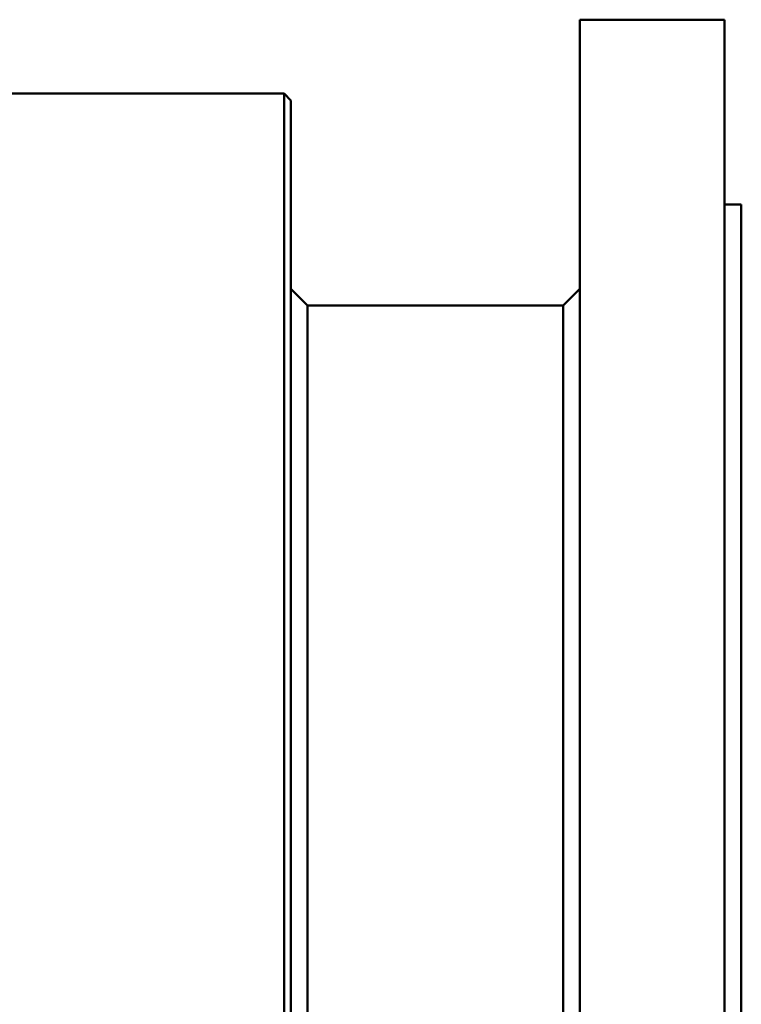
# Model space of a CAD drawing. Header units: millimetres. Extents: x 265 to 865, y 11 to 825.
# Tile 12 of 12: x 650 to 865, y 418 to 711. Entities that reach past the tile are written whole.
import ezdxf

# ---------------------------------------------------------------- set-up
doc = ezdxf.new("R2010")
doc.units = ezdxf.units.MM
doc.layers.add('Visible (ISO)', color=7, linetype='Continuous', lineweight=50)

msp = doc.modelspace()

# ---------------------------------------------------------------- linework, layer by layer
at = {"layer": 'Visible (ISO)'}
for p, q in [((816.79, 11.09), (816.79, 711.09)), ((816.79, 711.09), (835.29, 711.09)), ((841.29, 711.09), (859.79, 711.09)), ((859.79, 11.09), (859.79, 711.09)), ((576.38, 689.09), (728.79, 689.09)), ((728.79, 33.09), (728.79, 689.09)), ((730.79, 687.09), (728.79, 689.09)), ((730.79, 35.09), (730.79, 687.09)), ((859.79, 656.09), (864.79, 656.09)), ((864.79, 66.09), (864.79, 656.09)), ((735.79, 626.09), (730.79, 631.09)), ((811.79, 626.09), (816.79, 631.09)), ((735.79, 96.09), (735.79, 626.09)), ((735.79, 626.09), (811.79, 626.09)), ((811.79, 96.09), (811.79, 626.09))]:
    msp.add_line(p, q, dxfattribs=at)
msp.add_open_spline([(841.29, 711.09), (841.29, 711.09), (841.21, 711.09), (840.91, 711.08), (840.68, 711.08), (840.14, 711.08), (839.81, 711.08), (839.07, 711.07), (838.67, 711.07), (837.91, 711.07), (837.51, 711.07), (836.77, 711.08), (836.43, 711.08), (835.9, 711.08), (835.67, 711.08), (835.37, 711.09), (835.29, 711.09), (835.29, 711.09)], degree=3, knots=[0.4520264, 0.4520264, 0.4520264, 0.4520264, 0.565033, 0.565033, 0.6780396, 0.6780396, 0.7910462, 0.7910462, 0.9040528, 0.9040528, 1.0170594, 1.0170594, 1.130066, 1.130066, 1.2430726, 1.2430726, 1.3560792, 1.3560792, 1.3560792, 1.3560792], dxfattribs=at)

doc.saveas('drawing.dxf')
